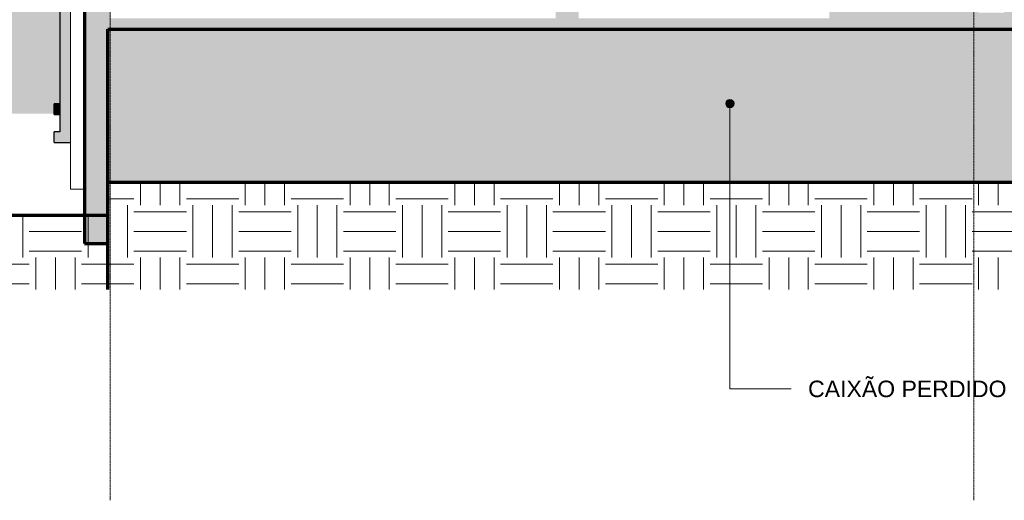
# Model space of a CAD drawing. Header units: millimetres. Extents: x -6278 to 66626, y -2027 to 8822.
# Tile 28 of 41: x 41544 to 47513, y -2027 to 887. Entities that reach past the tile are written whole.
import ezdxf

# ---------------------------------------------------------------- set-up
doc = ezdxf.new("R2010")
doc.units = ezdxf.units.MM
doc.linetypes.add('_Traço - ponto', pattern=[16, 12, -2, 0, -2])
for name, color, linetype, lineweight in [('A-FLOR', 192, 'Continuous', 18), ('A-FLOR-PATT', 8, 'Continuous', 25), ('A-GENM', 13, 'Continuous', 18), ('A-WALL', 113, 'Continuous', 18), ('A-WALL-PATT', 111, 'Continuous', 70), ('G-ANNO-TEXT', 231, 'Continuous', 9), ('S-GRID', 1, 'Continuous', 9)]:
    doc.layers.add(name, color=color, linetype=linetype, lineweight=lineweight)
doc.styles.add('Arial_3', font='arial.ttf', dxfattribs={"height": 100})
pattern_1 = [(0, (51761.5, 3294.04), (317.5, 317.5), [317.5, -317.5]), (0, (51761.5, 3413.1), (317.5, 317.5), [317.5, -317.5]), (0, (51761.5, 3532.16), (317.5, 317.5), [317.5, -317.5]), (90, (51801.2, 3571.85), (-317.5, 317.5), [317.5, -317.5]), (90, (51920.26, 3571.85), (-317.5, 317.5), [317.5, -317.5]), (90, (52039.33, 3571.85), (-317.5, 317.5), [317.5, -317.5])]

# ---------------------------------------------------------------- blocks, each defined once
blk = doc.blocks.new('Generic Models 1 - Generic Models 24-4258923-CORTE D - MANTER _ CONSTRUIR')
at = {"layer": 'A-GENM', "lineweight": 25}
for points in [[(433.5, 142.9), (433.5, 1230), (518.5, 1315), (518.5, 5011.9), (424.1, 5086.4), (424.1, 5175.1), (359.1, 5175.1), (359.1, 5054.9), (453.5, 4980.4), (453.5, 1341.9), (368.5, 1256.9), (368.5, 207.9), (333.5, 207.9), (333.5, 142.9), (383.1, 142.9)], [(368.5, 312.8), (368.5, 377.8), (333.5, 377.8), (333.5, 312.8)]]:
    blk.add_hatch(color=9, dxfattribs=at).paths.add_polyline_path(points, flags=0)
at = {"layer": 'A-GENM', "color": 5, "lineweight": 25}
for p, q in [((368.5, 1256.9), (368.5, 207.9)), ((333.5, 312.8), (333.5, 377.8)), ((368.5, 377.8), (333.5, 377.8)), ((333.5, 312.8), (368.5, 312.8)), ((333.5, 142.9), (333.5, 207.9)), ((368.5, 207.9), (333.5, 207.9)), ((333.5, 142.9), (433.5, 142.9))]:
    blk.add_line(p, q, dxfattribs=at)
blk = doc.blocks.new('Embasamento - Embasamento-4325691-CORTE D - MANTER _ CONSTRUIR')
at = {"layer": 'A-GENM'}
for p in [(433.5, 1030), (518.5, -140)]:
    blk.add_line(p, (433.5, -140), dxfattribs=at)

msp = doc.modelspace()

# ---------------------------------------------------------------- hatches: boundary and pattern name
at = {"layer": 'A-FLOR'}
msp.add_hatch(color=191, dxfattribs=at).paths.add_polyline_path([(39474.988, 880), (41787.634, 880), (41787.634, 1010), (39062.671, 1010), (39062.671, 880), (39281.053, 880)], flags=0)
at = {"layer": 'A-FLOR-PATT', "lineweight": 18}
msp.add_hatch(color=171, dxfattribs=at).paths.add_polyline_path([(41937.634, 830), (53367.508, 830), (53367.508, 960), (47512.634, 960), (47512.634, 930), (47355.134, 930), (47355.134, 960), (46452.634, 960), (46452.634, 895), (44932.634, 895), (44932.634, 960), (44792.634, 960), (44792.634, 895), (42095.134, 895), (42095.134, 960), (41937.634, 960), (41937.634, 878.548)], flags=0)
h = msp.add_hatch(dxfattribs=at)
h.set_pattern_fill('FP_4', color=256, style=0, pattern_type=2)
h.set_pattern_definition(pattern_1)
h.paths.add_polyline_path([(48985.825, -748.312), (53372.634, -748.312), (53372.634, -100), (42077.634, -100), (42077.634, -748.312), (47620.257, -748.312)], flags=0)
h = msp.add_hatch(dxfattribs=at)
h.set_pattern_fill('FP_4', color=256, style=0, pattern_type=2)
h.set_pattern_definition(pattern_1)
h.paths.add_polyline_path([(41414.338, -748.312), (42077.634, -748.312), (42077.634, -299.731), (38311.379, -299.731), (38311.379, -748.312), (39862.858, -748.312)], flags=0)
at = {"layer": 'A-WALL'}
for color, points in [(191, [(39062.671, 317.279), (41752.634, 317.279), (41752.634, 377.775), (41787.634, 377.775), (41787.634, 880), (39062.671, 880), (39062.671, 336.261)]), (254, [(47620.257, -100), (53227.634, -100), (53227.634, 830), (42077.634, 830), (42077.634, -100), (46068.777, -100)])]:
    msp.add_hatch(color=color, dxfattribs=at).paths.add_polyline_path(points, flags=0)
at = {"layer": 'A-WALL-PATT', "lineweight": 18}
msp.add_hatch(color=171, dxfattribs=at).paths.add_polyline_path([(41937.634, -470), (42077.634, -470), (42077.634, 830), (41937.634, 830), (41937.634, -206.025)], flags=0)
at = {"layer": 'G-ANNO-TEXT'}
h = msp.add_hatch(color=250, dxfattribs=at)
edge = h.paths.add_edge_path(flags=0)
edge.add_arc((45849.071, 378.556), 25, 0, 360)

# ---------------------------------------------------------------- linework, layer by layer
at = {"layer": 'A-FLOR', "color": 7, "lineweight": 70}
for p, q in [((41937.634, 960), (41937.634, 830)), ((42077.634, 830), (53367.508, 830))]:
    msp.add_line(p, q, dxfattribs=at)
at = {"layer": 'A-FLOR', "lineweight": 70}
for p, q in [((53372.634, -100), (42077.634, -100)), ((42077.634, -748.312), (42077.634, -100)), ((42077.634, -299.731), (38311.379, -299.731))]:
    msp.add_line(p, q, dxfattribs=at)
at = {"layer": 'A-WALL', "color": 7, "lineweight": 70}
for p, q in [((41937.634, 830), (41937.634, -470)), ((42077.634, -100), (42077.634, 830)), ((41937.634, -470), (42077.634, -470))]:
    msp.add_line(p, q, dxfattribs=at)
at = {"layer": 'G-ANNO-TEXT', "color": 250}
for p, q in [((45849.071, 378.556), (45849.071, -1351.529)), ((45849.071, -1351.529), (46221.375, -1351.529))]:
    msp.add_line(p, q, dxfattribs=at)
msp.add_circle((45849.071, 378.556), 25, dxfattribs=at)
at = {"layer": 'S-GRID', "linetype": '_Traço - ponto'}
for p, q in [((42092.634, -2027.388), (42092.634, 8321.869)), ((47327.634, -2027.388), (47327.634, 8321.869))]:
    msp.add_line(p, q, dxfattribs=at)

# ---------------------------------------------------------------- block references
at = {"layer": 'A-GENM', "color": 5, "lineweight": 25}
msp.add_blockref('Generic Models 1 - Generic Models 24-4258923-CORTE D - MANTER _ CONSTRUIR', (41419.142, 0), dxfattribs=at)
at = {"layer": 'A-GENM'}
msp.add_blockref('Embasamento - Embasamento-4325691-CORTE D - MANTER _ CONSTRUIR', (41419.142, 0), dxfattribs=at)

# ---------------------------------------------------------------- texts
at = {"layer": 'G-ANNO-TEXT', "color": 7, "insert": (46322.975, -1301.529), "char_height": 100, "width": 1487.13031, "attachment_point": 1, "style": 'Arial_3'}
msp.add_mtext('CAIXÃO PERDIDO', dxfattribs=at)

doc.saveas('drawing.dxf')
